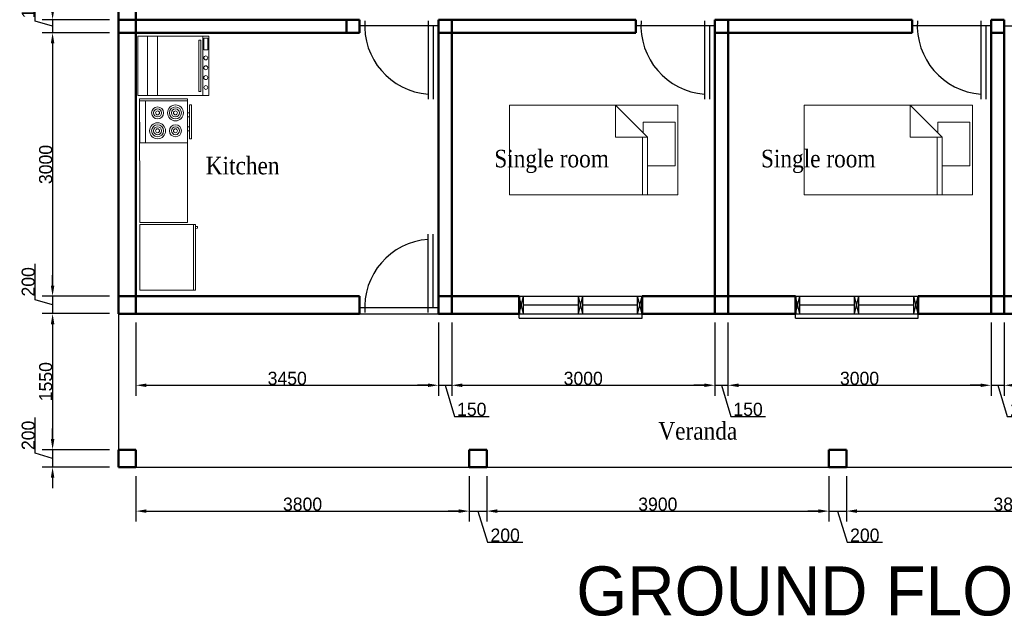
# Model space of a CAD drawing. Header units: metres. Extents: x -375439 to -92892, y 227568 to 490033.
# Tile 19 of 24: x -141303 to -130078, y 246346 to 253145. Entities that reach past the tile are written whole.
import ezdxf

# ---------------------------------------------------------------- set-up
doc = ezdxf.new("R2010")
doc.units = ezdxf.units.M
doc.header["$MEASUREMENT"] = 0
doc.layers.add('.18', color=7, linetype='Continuous')
doc.layers.add('.20', color=7, linetype='Continuous')
for name, color, linetype, lineweight in [('.25', 1, 'Continuous', 25), ('.50', 7, 'Continuous', 50), ('dimensioning', 1, 'Continuous', 20), ('furniture', 8, 'Continuous', 18)]:
    doc.layers.add(name, color=color, linetype=linetype, lineweight=lineweight)
doc.dimstyles.new('DIN', dxfattribs={"dimtxt": 150, "dimasz": 120, "dimexe": 120, "dimexo": 100, "dimtad": 1, "dimdec": 0, "dimdsep": 46, "dimtxsty": 'Standard', "dimcen": 2.5, "dimadec": 0, "dimazin": 0, "dimtfac": 1, "dimtdec": 0, "dimtmove": 0, "dimatfit": 3, "dimfxl": 1, "dimtvp": 1, "dimtolj": 1, "dimtzin": 0, "dimarcsym": 0})

# ---------------------------------------------------------------- blocks, each defined once
blk = doc.blocks.new('Range-Oven - 30 in front')
for p, q in [((0, 33.00005), (30, 33.00005)), ((30, 10), (0, 10)), ((0, 5), (30, 5))]:
    blk.add_line(p, q)
for points in [[(0, 0), (0, 36.00005), (30, 36.00005), (30, 0)], [(1, 33.50005), (1, 35.50005), (7, 35.50005), (7, 33.50005)], [(2, 31.00005), (2, 32.00005), (28, 32.00005), (28, 31.00005)]]:
    blk.add_lwpolyline(points, close=True)
for centre in [(11, 34.50005), (16, 34.50005), (21, 34.50005), (26, 34.50005)]:
    blk.add_circle(centre, 1)
blk = doc.blocks.new('*D131')
at = {"layer": 'Defpoints', "color": 0}
for p in [(-140178, 253145), (-140928, 252995), (-140178, 252995)]:
    blk.add_point(p, dxfattribs=at)
at = {"layer": 'dimensioning', "color": 0, "lineweight": -2}
for p, q in [((-141126, 253129), (-141126, 253524)), ((-140928, 253265), (-140928, 253385)), ((-140278, 253145), (-141048, 253145)), ((-140928, 253145), (-140928, 252995)), ((-140928, 253145), (-140928, 252995)), ((-140928, 253070), (-141126, 253129)), ((-140278, 252995), (-141048, 252995)), ((-140928, 252875), (-140928, 252755))]:
    blk.add_line(p, q, dxfattribs=at)
at = {"layer": 'dimensioning', "color": 0}
for points in [[(-140948, 253265), (-140908, 253265), (-140928, 253145)], [(-140948, 252875), (-140908, 252875), (-140928, 252995)]]:
    blk.add_solid(points, dxfattribs=at)
at = {"layer": 'dimensioning', "color": 0, "insert": (-141205, 253327), "char_height": 150, "attachment_point": 5, "rotation": 90}
blk.add_mtext('\\A1;150', dxfattribs=at)
blk = doc.blocks.new('*D132')
at = {"layer": 'Defpoints', "color": 0}
for p in [(-140178, 252995), (-140928, 249995), (-140178, 249995)]:
    blk.add_point(p, dxfattribs=at)
at = {"layer": 'dimensioning', "color": 0, "lineweight": -2}
for p, q in [((-140278, 252995), (-141048, 252995)), ((-140928, 252875), (-140928, 250115)), ((-140278, 249995), (-141048, 249995))]:
    blk.add_line(p, q, dxfattribs=at)
at = {"layer": 'dimensioning', "color": 0}
for points in [[(-140948, 252875), (-140908, 252875), (-140928, 252995)], [(-140948, 250115), (-140908, 250115), (-140928, 249995)]]:
    blk.add_solid(points, dxfattribs=at)
at = {"layer": 'dimensioning', "color": 0, "insert": (-141006, 251495), "char_height": 150, "attachment_point": 5, "rotation": 90}
blk.add_mtext('\\A1;3000', dxfattribs=at)
blk = doc.blocks.new('*D133')
at = {"layer": 'Defpoints', "color": 0}
for p in [(-140178, 249995), (-140928, 249795), (-140178, 249795)]:
    blk.add_point(p, dxfattribs=at)
at = {"layer": 'dimensioning', "color": 0, "lineweight": -2}
for p, q in [((-141126, 249954), (-141126, 250361)), ((-140928, 250115), (-140928, 250235)), ((-140278, 249995), (-141048, 249995)), ((-140928, 249995), (-140928, 249795)), ((-140928, 249995), (-140928, 249795)), ((-140928, 249895), (-141126, 249954)), ((-140278, 249795), (-141048, 249795)), ((-140928, 249675), (-140928, 249555))]:
    blk.add_line(p, q, dxfattribs=at)
at = {"layer": 'dimensioning', "color": 0}
for points in [[(-140948, 250115), (-140908, 250115), (-140928, 249995)], [(-140948, 249675), (-140908, 249675), (-140928, 249795)]]:
    blk.add_solid(points, dxfattribs=at)
at = {"layer": 'dimensioning', "color": 0, "insert": (-141205, 250158), "char_height": 150, "attachment_point": 5, "rotation": 90}
blk.add_mtext('\\A1;200', dxfattribs=at)
blk = doc.blocks.new('*D134')
at = {"layer": 'Defpoints', "color": 0}
for p in [(-140178, 249795), (-140928, 248245), (-140178, 248245)]:
    blk.add_point(p, dxfattribs=at)
at = {"layer": 'dimensioning', "color": 0, "lineweight": -2}
for p, q in [((-140278, 249795), (-141048, 249795)), ((-140928, 249675), (-140928, 248365)), ((-140278, 248245), (-141048, 248245))]:
    blk.add_line(p, q, dxfattribs=at)
at = {"layer": 'dimensioning', "color": 0}
for points in [[(-140948, 249675), (-140908, 249675), (-140928, 249795)], [(-140948, 248365), (-140908, 248365), (-140928, 248245)]]:
    blk.add_solid(points, dxfattribs=at)
at = {"layer": 'dimensioning', "color": 0, "insert": (-141006, 249020), "char_height": 150, "attachment_point": 5, "rotation": 90}
blk.add_mtext('\\A1;1550', dxfattribs=at)
blk = doc.blocks.new('*D135')
at = {"layer": 'Defpoints', "color": 0}
for p in [(-140178, 248245), (-140928, 248045), (-140178, 248045)]:
    blk.add_point(p, dxfattribs=at)
at = {"layer": 'dimensioning', "color": 0, "lineweight": -2}
for p, q in [((-141126, 248204), (-141126, 248611)), ((-140928, 248365), (-140928, 248485)), ((-140928, 248145), (-141126, 248204)), ((-140278, 248245), (-141048, 248245)), ((-140928, 248245), (-140928, 248045)), ((-140928, 248245), (-140928, 248045)), ((-140278, 248045), (-141048, 248045)), ((-140928, 247925), (-140928, 247805))]:
    blk.add_line(p, q, dxfattribs=at)
at = {"layer": 'dimensioning', "color": 0}
for points in [[(-140948, 248365), (-140908, 248365), (-140928, 248245)], [(-140948, 247925), (-140908, 247925), (-140928, 248045)]]:
    blk.add_solid(points, dxfattribs=at)
at = {"layer": 'dimensioning', "color": 0, "insert": (-141205, 248408), "char_height": 150, "attachment_point": 5, "rotation": 90}
blk.add_mtext('\\A1;200', dxfattribs=at)
blk = doc.blocks.new('*D138')
at = {"layer": 'Defpoints', "color": 0}
for p in [(-139978, 249795), (-136528, 249795), (-136528, 248979)]:
    blk.add_point(p, dxfattribs=at)
at = {"layer": 'dimensioning', "color": 0, "lineweight": -2}
for p, q in [((-139978, 249695), (-139978, 248859)), ((-136528, 249695), (-136528, 248859)), ((-139858, 248979), (-136648, 248979))]:
    blk.add_line(p, q, dxfattribs=at)
at = {"layer": 'dimensioning', "color": 0}
for points in [[(-139858, 248999), (-139858, 248959), (-139978, 248979)], [(-136648, 248999), (-136648, 248959), (-136528, 248979)]]:
    blk.add_solid(points, dxfattribs=at)
at = {"layer": 'dimensioning', "color": 0, "insert": (-138253, 249057), "char_height": 150, "attachment_point": 5}
blk.add_mtext('\\A1;3450', dxfattribs=at)
blk = doc.blocks.new('*D139')
at = {"layer": 'Defpoints', "color": 0}
for p in [(-136528, 249795), (-136378, 249795), (-136378, 248979)]:
    blk.add_point(p, dxfattribs=at)
at = {"layer": 'dimensioning', "color": 0, "lineweight": -2}
for p, q in [((-136528, 249695), (-136528, 248859)), ((-136378, 249695), (-136378, 248859)), ((-136648, 248979), (-136768, 248979)), ((-136528, 248979), (-136378, 248979)), ((-136528, 248979), (-136378, 248979)), ((-136453, 248979), (-136346, 248625)), ((-136258, 248979), (-136138, 248979)), ((-136346, 248625), (-135952, 248625))]:
    blk.add_line(p, q, dxfattribs=at)
at = {"layer": 'dimensioning', "color": 0}
for points in [[(-136648, 248999), (-136648, 248959), (-136528, 248979)], [(-136258, 248999), (-136258, 248959), (-136378, 248979)]]:
    blk.add_solid(points, dxfattribs=at)
at = {"layer": 'dimensioning', "color": 0, "insert": (-136149, 248704), "char_height": 150, "attachment_point": 5}
blk.add_mtext('\\A1;150', dxfattribs=at)
blk = doc.blocks.new('*D140')
at = {"layer": 'Defpoints', "color": 0}
for p in [(-136378, 249795), (-133378, 249795), (-133378, 248979)]:
    blk.add_point(p, dxfattribs=at)
at = {"layer": 'dimensioning', "color": 0, "lineweight": -2}
for p, q in [((-136378, 249695), (-136378, 248859)), ((-133378, 249695), (-133378, 248859)), ((-136258, 248979), (-133498, 248979))]:
    blk.add_line(p, q, dxfattribs=at)
at = {"layer": 'dimensioning', "color": 0}
for points in [[(-136258, 248999), (-136258, 248959), (-136378, 248979)], [(-133498, 248999), (-133498, 248959), (-133378, 248979)]]:
    blk.add_solid(points, dxfattribs=at)
at = {"layer": 'dimensioning', "color": 0, "insert": (-134878, 249057), "char_height": 150, "attachment_point": 5}
blk.add_mtext('\\A1;3000', dxfattribs=at)
blk = doc.blocks.new('*D141')
at = {"layer": 'Defpoints', "color": 0}
for p in [(-133378, 249795), (-133228, 249795), (-133228, 248979)]:
    blk.add_point(p, dxfattribs=at)
at = {"layer": 'dimensioning', "color": 0, "lineweight": -2}
for p, q in [((-133378, 249695), (-133378, 248859)), ((-133228, 249695), (-133228, 248859)), ((-133498, 248979), (-133618, 248979)), ((-133378, 248979), (-133228, 248979)), ((-133378, 248979), (-133228, 248979)), ((-133303, 248979), (-133196, 248625)), ((-133108, 248979), (-132988, 248979)), ((-133196, 248625), (-132802, 248625))]:
    blk.add_line(p, q, dxfattribs=at)
at = {"layer": 'dimensioning', "color": 0}
for points in [[(-133498, 248999), (-133498, 248959), (-133378, 248979)], [(-133108, 248999), (-133108, 248959), (-133228, 248979)]]:
    blk.add_solid(points, dxfattribs=at)
at = {"layer": 'dimensioning', "color": 0, "insert": (-132999, 248704), "char_height": 150, "attachment_point": 5}
blk.add_mtext('\\A1;150', dxfattribs=at)
blk = doc.blocks.new('*D142')
at = {"layer": 'Defpoints', "color": 0}
for p in [(-133228, 249795), (-130228, 249795), (-130228, 248979)]:
    blk.add_point(p, dxfattribs=at)
at = {"layer": 'dimensioning', "color": 0, "lineweight": -2}
for p, q in [((-133228, 249695), (-133228, 248859)), ((-130228, 249695), (-130228, 248859)), ((-133108, 248979), (-130348, 248979))]:
    blk.add_line(p, q, dxfattribs=at)
at = {"layer": 'dimensioning', "color": 0}
for points in [[(-133108, 248999), (-133108, 248959), (-133228, 248979)], [(-130348, 248999), (-130348, 248959), (-130228, 248979)]]:
    blk.add_solid(points, dxfattribs=at)
at = {"layer": 'dimensioning', "color": 0, "insert": (-131728, 249057), "char_height": 150, "attachment_point": 5}
blk.add_mtext('\\A1;3000', dxfattribs=at)
blk = doc.blocks.new('*D143')
at = {"layer": 'Defpoints', "color": 0}
for p in [(-130228, 249795), (-130078, 249795), (-130078, 248979)]:
    blk.add_point(p, dxfattribs=at)
at = {"layer": 'dimensioning', "color": 0, "lineweight": -2}
for p, q in [((-130228, 249695), (-130228, 248859)), ((-130078, 249695), (-130078, 248859)), ((-130348, 248979), (-130468, 248979)), ((-130228, 248979), (-130078, 248979)), ((-130228, 248979), (-130078, 248979)), ((-130153, 248979), (-130046, 248625)), ((-129958, 248979), (-129838, 248979)), ((-130046, 248625), (-129652, 248625))]:
    blk.add_line(p, q, dxfattribs=at)
at = {"layer": 'dimensioning', "color": 0}
for points in [[(-130348, 248999), (-130348, 248959), (-130228, 248979)], [(-129958, 248999), (-129958, 248959), (-130078, 248979)]]:
    blk.add_solid(points, dxfattribs=at)
at = {"layer": 'dimensioning', "color": 0, "insert": (-129849, 248704), "char_height": 150, "attachment_point": 5}
blk.add_mtext('\\A1;150', dxfattribs=at)
blk = doc.blocks.new('*D144')
at = {"layer": 'Defpoints', "color": 0}
for p in [(-130078, 249795), (-127078, 249795), (-127078, 248979)]:
    blk.add_point(p, dxfattribs=at)
at = {"layer": 'dimensioning', "color": 0, "lineweight": -2}
for p, q in [((-130078, 249695), (-130078, 248859)), ((-127078, 249695), (-127078, 248859)), ((-129958, 248979), (-127198, 248979))]:
    blk.add_line(p, q, dxfattribs=at)
at = {"layer": 'dimensioning', "color": 0}
for points in [[(-129958, 248999), (-129958, 248959), (-130078, 248979)], [(-127198, 248999), (-127198, 248959), (-127078, 248979)]]:
    blk.add_solid(points, dxfattribs=at)
at = {"layer": 'dimensioning', "color": 0, "insert": (-128578, 249057), "char_height": 150, "attachment_point": 5}
blk.add_mtext('\\A1;3000', dxfattribs=at)
blk = doc.blocks.new('*D148')
at = {"layer": 'Defpoints', "color": 0}
for p in [(-139978, 248045), (-136178, 248045), (-136178, 247545)]:
    blk.add_point(p, dxfattribs=at)
at = {"layer": 'dimensioning', "color": 0, "lineweight": -2}
for p, q in [((-139978, 247945), (-139978, 247425)), ((-136178, 247945), (-136178, 247425)), ((-139858, 247545), (-136298, 247545))]:
    blk.add_line(p, q, dxfattribs=at)
at = {"layer": 'dimensioning', "color": 0}
for points in [[(-139858, 247565), (-139858, 247525), (-139978, 247545)], [(-136298, 247565), (-136298, 247525), (-136178, 247545)]]:
    blk.add_solid(points, dxfattribs=at)
at = {"layer": 'dimensioning', "color": 0, "insert": (-138078, 247623), "char_height": 150, "attachment_point": 5}
blk.add_mtext('\\A1;3800', dxfattribs=at)
blk = doc.blocks.new('*D149')
at = {"layer": 'Defpoints', "color": 0}
for p in [(-136178, 248045), (-135978, 248045), (-135978, 247545)]:
    blk.add_point(p, dxfattribs=at)
at = {"layer": 'dimensioning', "color": 0, "lineweight": -2}
for p, q in [((-136178, 247945), (-136178, 247425)), ((-135978, 247945), (-135978, 247425)), ((-136298, 247545), (-136418, 247545)), ((-136178, 247545), (-135978, 247545)), ((-136178, 247545), (-135978, 247545)), ((-136078, 247545), (-135971, 247191)), ((-135858, 247545), (-135738, 247545)), ((-135971, 247191), (-135565, 247191))]:
    blk.add_line(p, q, dxfattribs=at)
at = {"layer": 'dimensioning', "color": 0}
for points in [[(-136298, 247565), (-136298, 247525), (-136178, 247545)], [(-135858, 247565), (-135858, 247525), (-135978, 247545)]]:
    blk.add_solid(points, dxfattribs=at)
at = {"layer": 'dimensioning', "color": 0, "insert": (-135768, 247270), "char_height": 150, "attachment_point": 5}
blk.add_mtext('\\A1;200', dxfattribs=at)
blk = doc.blocks.new('*D150')
at = {"layer": 'Defpoints', "color": 0}
for p in [(-135978, 248045), (-132078, 248045), (-132078, 247545)]:
    blk.add_point(p, dxfattribs=at)
at = {"layer": 'dimensioning', "color": 0, "lineweight": -2}
for p, q in [((-135978, 247945), (-135978, 247425)), ((-132078, 247945), (-132078, 247425)), ((-135858, 247545), (-132198, 247545))]:
    blk.add_line(p, q, dxfattribs=at)
at = {"layer": 'dimensioning', "color": 0}
for points in [[(-135858, 247565), (-135858, 247525), (-135978, 247545)], [(-132198, 247565), (-132198, 247525), (-132078, 247545)]]:
    blk.add_solid(points, dxfattribs=at)
at = {"layer": 'dimensioning', "color": 0, "insert": (-134028, 247623), "char_height": 150, "attachment_point": 5}
blk.add_mtext('\\A1;3900', dxfattribs=at)
blk = doc.blocks.new('*D151')
at = {"layer": 'Defpoints', "color": 0}
for p in [(-132078, 248045), (-131878, 248045), (-131878, 247545)]:
    blk.add_point(p, dxfattribs=at)
at = {"layer": 'dimensioning', "color": 0, "lineweight": -2}
for p, q in [((-132078, 247945), (-132078, 247425)), ((-131878, 247945), (-131878, 247425)), ((-132198, 247545), (-132318, 247545)), ((-132078, 247545), (-131878, 247545)), ((-132078, 247545), (-131878, 247545)), ((-131978, 247545), (-131871, 247191)), ((-131758, 247545), (-131638, 247545)), ((-131871, 247191), (-131465, 247191))]:
    blk.add_line(p, q, dxfattribs=at)
at = {"layer": 'dimensioning', "color": 0}
for points in [[(-132198, 247565), (-132198, 247525), (-132078, 247545)], [(-131758, 247565), (-131758, 247525), (-131878, 247545)]]:
    blk.add_solid(points, dxfattribs=at)
at = {"layer": 'dimensioning', "color": 0, "insert": (-131668, 247270), "char_height": 150, "attachment_point": 5}
blk.add_mtext('\\A1;200', dxfattribs=at)
blk = doc.blocks.new('*D152')
at = {"layer": 'Defpoints', "color": 0}
for p in [(-131878, 248045), (-128078, 248045), (-128078, 247545)]:
    blk.add_point(p, dxfattribs=at)
at = {"layer": 'dimensioning', "color": 0, "lineweight": -2}
for p, q in [((-131878, 247945), (-131878, 247425)), ((-128078, 247945), (-128078, 247425)), ((-131758, 247545), (-128198, 247545))]:
    blk.add_line(p, q, dxfattribs=at)
at = {"layer": 'dimensioning', "color": 0}
for points in [[(-131758, 247565), (-131758, 247525), (-131878, 247545)], [(-128198, 247565), (-128198, 247525), (-128078, 247545)]]:
    blk.add_solid(points, dxfattribs=at)
at = {"layer": 'dimensioning', "color": 0, "insert": (-129978, 247623), "char_height": 150, "attachment_point": 5}
blk.add_mtext('\\A1;3800', dxfattribs=at)

msp = doc.modelspace()

# ---------------------------------------------------------------- linework, layer by layer
at = {"layer": '.20'}
for p, q in [((-139977.6, 253144.8), (-139977.6, 249794.8)), ((-135608.1, 249994.8), (-135608.1, 249794.8)), ((-134208.1, 249994.8), (-134208.1, 249794.8)), ((-132459.8, 249994.8), (-132459.8, 249794.8)), ((-131059.8, 249994.8), (-131059.8, 249794.8)), ((-140177.6, 249794.8), (-140177.6, 248044.8)), ((-137427.6, 249794.8), (-136527.6, 249794.8)), ((-140177.6, 248044.8), (-123877.6, 248044.8))]:
    msp.add_line(p, q, dxfattribs=at)
at = {"layer": '.25'}
for p, q in [((-136527.6, 253076.8), (-137427.6, 253076.8)), ((-136644.7, 253132.6), (-136644.7, 252239.7)), ((-136588.9, 253076.8), (-136588.9, 252239.7)), ((-133377.6, 253076.8), (-134277.6, 253076.8)), ((-133494.7, 253132.6), (-133494.7, 252239.7)), ((-133438.9, 253076.8), (-133438.9, 252239.7)), ((-130227.6, 253076.8), (-131127.6, 253076.8)), ((-130344.7, 253132.6), (-130344.7, 252239.7)), ((-130288.9, 253076.8), (-130288.9, 252239.7)), ((-130077.6, 253076.8), (-129177.6, 253076.8)), ((-136644.7, 249807), (-136644.7, 250699.9)), ((-136588.9, 249862.8), (-136588.9, 250699.9)), ((-135608.1, 249994.8), (-134208.1, 249994.8)), ((-135558.1, 249794.8), (-135608.1, 249994.8)), ((-135608.1, 249794.8), (-135558.1, 249994.8)), ((-135558.1, 249794.8), (-135558.1, 249994.8)), ((-134883.1, 249794.8), (-134933.1, 249994.8)), ((-134933.1, 249794.8), (-134883.1, 249994.8)), ((-134933.1, 249794.8), (-134933.1, 249994.8)), ((-134883.1, 249794.8), (-134883.1, 249994.8)), ((-134208.1, 249794.8), (-134258.1, 249994.8)), ((-134258.1, 249794.8), (-134208.1, 249994.8)), ((-134258.1, 249794.8), (-134258.1, 249994.8)), ((-132459.8, 249994.8), (-131059.8, 249994.8)), ((-132409.8, 249794.8), (-132459.8, 249994.8)), ((-132459.8, 249794.8), (-132409.8, 249994.8)), ((-132409.8, 249794.8), (-132409.8, 249994.8)), ((-131734.8, 249794.8), (-131784.8, 249994.8)), ((-131784.8, 249794.8), (-131734.8, 249994.8)), ((-131784.8, 249794.8), (-131784.8, 249994.8)), ((-131734.8, 249794.8), (-131734.8, 249994.8)), ((-131059.8, 249794.8), (-131109.8, 249994.8)), ((-131109.8, 249794.8), (-131059.8, 249994.8)), ((-131109.8, 249794.8), (-131109.8, 249994.8)), ((-135558.1, 249894.8), (-134933.1, 249894.8)), ((-134883.1, 249894.8), (-134258.1, 249894.8)), ((-132409.8, 249894.8), (-131784.8, 249894.8)), ((-131734.8, 249894.8), (-131109.8, 249894.8)), ((-136527.6, 249862.8), (-137427.6, 249862.8)), ((-135608.1, 249794.8), (-134208.1, 249794.8)), ((-135608.1, 249744.8), (-135608.1, 249794.8)), ((-134208.1, 249744.8), (-134208.1, 249794.8)), ((-132459.8, 249794.8), (-131059.8, 249794.8)), ((-132459.8, 249744.8), (-132459.8, 249794.8)), ((-131059.8, 249744.8), (-131059.8, 249794.8)), ((-135608.1, 249744.8), (-134208.1, 249744.8)), ((-132459.8, 249744.8), (-131059.8, 249744.8))]:
    msp.add_line(p, q, dxfattribs=at)
for centre, start, end in [((-136588.9, 253076.8), 175.90396, 265.90396), ((-133438.9, 253076.8), 175.90396, 265.90396), ((-130288.9, 253076.8), 175.90396, 265.90396), ((-136588.9, 249862.8), 94.09604, 184.09604)]:
    msp.add_arc(centre, 781.2, start, end, dxfattribs=at)
at = {"layer": '.50'}
for p, q in [((-140177.6, 257694.8), (-140177.6, 249794.8)), ((-139977.6, 256417.8), (-139977.6, 249794.8)), ((-140177.6, 253144.8), (-137427.6, 253144.8)), ((-137577.6, 253144.8), (-137577.6, 252994.8)), ((-137427.6, 253144.8), (-137427.6, 252994.8)), ((-136527.6, 253144.8), (-136527.6, 249794.8)), ((-136527.6, 253144.8), (-134277.6, 253144.8)), ((-136377.6, 253144.8), (-136377.6, 249794.8)), ((-134277.6, 253144.8), (-134277.6, 252994.8)), ((-133377.6, 253144.8), (-133377.6, 249794.8)), ((-133377.6, 253144.8), (-131127.6, 253144.8)), ((-133227.6, 253144.8), (-133227.6, 249794.8)), ((-131127.6, 253144.8), (-131127.6, 252994.8)), ((-130227.6, 253144.8), (-130227.6, 249794.8)), ((-130227.6, 253144.8), (-130077.6, 253144.8)), ((-130077.6, 253144.8), (-130077.6, 249794.8)), ((-140177.6, 252994.8), (-137427.6, 252994.8)), ((-136527.6, 252994.8), (-134277.6, 252994.8)), ((-133377.6, 252994.8), (-131127.6, 252994.8)), ((-130227.6, 252994.8), (-130077.6, 252994.8)), ((-140177.6, 249994.8), (-137427.6, 249994.8)), ((-137427.6, 249994.8), (-137427.6, 249794.8)), ((-136527.6, 249994.8), (-135608.1, 249994.8)), ((-135608.1, 249794.8), (-135608.1, 249994.8)), ((-135608.1, 249794.8), (-135608.1, 249994.8)), ((-134208.1, 249994.8), (-132459.8, 249994.8)), ((-134208.1, 249794.8), (-134208.1, 249994.8)), ((-132459.8, 249794.8), (-132459.8, 249994.8)), ((-132459.8, 249794.8), (-132459.8, 249994.8)), ((-131059.8, 249994.8), (-129336.6, 249994.8)), ((-131059.8, 249794.8), (-131059.8, 249994.8)), ((-140177.6, 249794.8), (-137427.6, 249794.8)), ((-136527.6, 249794.8), (-135608.1, 249794.8)), ((-134208.1, 249794.8), (-132459.8, 249794.8)), ((-131059.8, 249794.8), (-129336.6, 249794.8)), ((-140177.6, 248244.8), (-139977.6, 248244.8)), ((-140177.6, 248244.8), (-140177.6, 248044.8)), ((-139977.6, 248244.8), (-139977.6, 248044.8)), ((-136177.6, 248244.8), (-135977.6, 248244.8)), ((-136177.6, 248244.8), (-136177.6, 248044.8)), ((-135977.6, 248244.8), (-135977.6, 248044.8)), ((-132077.6, 248244.8), (-131877.6, 248244.8)), ((-132077.6, 248244.8), (-132077.6, 248044.8)), ((-131877.6, 248244.8), (-131877.6, 248044.8)), ((-140177.6, 248044.8), (-139977.6, 248044.8)), ((-136177.6, 248044.8), (-135977.6, 248044.8)), ((-132077.6, 248044.8), (-131877.6, 248044.8))]:
    msp.add_line(p, q, dxfattribs=at)
at = {"layer": 'furniture'}
for p, q in [((-139935.3, 252241.8), (-139390.8, 252242)), ((-139934.8, 250835.2), (-139935.3, 252241.8)), ((-139390.8, 252242), (-139390.3, 250835.4)), ((-139867.1, 251742.7), (-139867.3, 252219.1)), ((-135720, 252170), (-135720, 251150)), ((-133800, 252170), (-135720, 252170)), ((-134510.4, 252170), (-134145.6, 251805.2)), ((-134510.4, 251805.2), (-134510.4, 252170)), ((-133800, 251150), (-133800, 252170)), ((-132360, 252170), (-132360, 251150)), ((-130440, 252170), (-132360, 252170)), ((-131150.4, 252170), (-130785.6, 251805.2)), ((-131150.4, 251805.2), (-131150.4, 252170)), ((-130440, 251150), (-130440, 252170)), ((-139390.8, 252083.2), (-139368.1, 252083.2)), ((-139368.1, 252037.8), (-139390.8, 252037.8)), ((-139368, 251924.4), (-139390.7, 251924.4)), ((-134193.6, 251978), (-134193.6, 251853.2)), ((-133828.8, 251978), (-134193.6, 251978)), ((-133828.8, 251478.8), (-133828.8, 251978)), ((-130833.6, 251978), (-130833.6, 251853.2)), ((-130468.8, 251978), (-130833.6, 251978)), ((-130468.8, 251478.8), (-130468.8, 251978)), ((-139390.7, 251879), (-139368, 251879)), ((-134145.6, 251805.2), (-134510.4, 251805.2)), ((-134203.2, 251805.2), (-134203.2, 251150)), ((-134145.6, 251150), (-134145.6, 251805.2)), ((-130785.6, 251805.2), (-131150.4, 251805.2)), ((-130843.2, 251805.2), (-130843.2, 251150)), ((-130785.6, 251150), (-130785.6, 251805.2)), ((-134145.6, 251478.8), (-133828.8, 251478.8)), ((-130785.6, 251478.8), (-130468.8, 251478.8)), ((-135720, 251150), (-133800, 251150)), ((-132360, 251150), (-130440, 251150)), ((-139390.3, 250835.4), (-139934.8, 250835.2)), ((-139321.9, 250064), (-139322.2, 250812.7)), ((-139299.5, 250790), (-139276.8, 250790)), ((-139276.8, 250790), (-139276.8, 250767.4)), ((-139276.8, 250767.4), (-139299.5, 250767.3))]:
    msp.add_line(p, q, dxfattribs=at)
for points in [[(-139390.6, 251742.9), (-139935.1, 251742.7), (-139935.3, 252219.1), (-139390.8, 252219.3)], [(-139345.3, 251788.3), (-139368, 251788.3), (-139368.1, 252173.9), (-139345.4, 252174)], [(-139299.3, 250064), (-139934.5, 250063.8), (-139934.8, 250812.5), (-139299.5, 250812.7)]]:
    msp.add_lwpolyline(points, close=True, dxfattribs=at)
for centre, radius in [((-139731.1, 252083.1), 68.1), ((-139731.1, 252083.1), 45.4), ((-139526.9, 252083.1), 90.8), ((-139526.9, 252083.1), 68.1), ((-139526.9, 252083.1), 45.4), ((-139731.1, 252083.1), 22.7), ((-139526.9, 252083.1), 22.7), ((-139731, 251878.9), 90.8), ((-139731, 251878.9), 68.1), ((-139731, 251878.9), 45.4), ((-139731, 251878.9), 22.7), ((-139526.8, 251879), 68.1), ((-139526.8, 251879), 45.4), ((-139526.8, 251879), 22.7)]:
    msp.add_circle(centre, radius, dxfattribs=at)

# ---------------------------------------------------------------- block references
at = {"layer": 'furniture', "xscale": 22.5, "yscale": 22.5, "zscale": 22.5, "rotation": 270.0217547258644}
msp.add_blockref('Range-Oven - 30 in front', (-139957.5, 252957), dxfattribs=at)

# ---------------------------------------------------------------- texts
at = {"layer": '.18', "char_height": 200, "width": 4077.3, "attachment_point": 1}
for s, insert in [('{\\fGaramond|b0|i0|c0|p18;Single room}', (-135892, 251662.2)), ('{\\fGaramond|b0|i0|c0|p18;Single room}', (-132852, 251662.2)), ('{\\fGaramond|b0|i0|c0|p18;Kitchen}', (-139182, 251582.2)), ('{\\fGaramond|b0|i0|c0|p18;Veranda}', (-134022, 248559.3))]:
    msp.add_mtext(s, dxfattribs=dict(at, insert=insert))
at = {"layer": '.20'}
msp.add_text('GROUND FLOOR PLAN', height=558.665, dxfattribs=at).set_placement((-134957.3, 246356.2))

# ---------------------------------------------------------------- dimensions: what is measured, and where the dimension line sits
at = {"layer": 'dimensioning'}
for base, p1, p2, picture, middle in [((-140927.9, 252994.8), (-140177.6, 253144.8), (-140177.6, 252994.8), '*D131', (-141204.6, 253130)), ((-140927.9, 249994.8), (-140177.6, 252994.8), (-140177.6, 249994.8), '*D132', (-141006.1, 251494.8)), ((-140927.9, 249794.8), (-140177.6, 249994.8), (-140177.6, 249794.8), '*D133', (-141204.6, 249955)), ((-140927.9, 248244.8), (-140177.6, 249794.8), (-140177.6, 248244.8), '*D134', (-141006.1, 249019.8)), ((-140927.9, 248044.8), (-140177.6, 248244.8), (-140177.6, 248044.8), '*D135', (-141204.6, 248205))]:
    dim = msp.add_linear_dim(base=base, p1=p1, p2=p2, angle=90, dimstyle='DIN', override={"dimtmove": 1}, dxfattribs=at)
    dim.commit()
    dim.dimension.update_dxf_attribs({"geometry": picture, "text_midpoint": middle})
for base, p1, p2, picture, middle in [((-136527.6, 248979.1), (-139977.6, 249794.8), (-136527.6, 249794.8), '*D138', (-138252.6, 249057.3)), ((-136177.6, 247545), (-139977.6, 248044.8), (-136177.6, 248044.8), '*D148', (-138077.6, 247623.2))]:
    dim = msp.add_linear_dim(base=base, p1=p1, p2=p2, dimstyle='DIN', dxfattribs=at)
    dim.commit()
    dim.dimension.update_dxf_attribs({"geometry": picture, "text_midpoint": middle})
for base, p1, p2, picture, middle in [((-136377.6, 248979.1), (-136527.6, 249794.8), (-136377.6, 249794.8), '*D139', (-136345.9, 248703.6)), ((-133377.6, 248979.1), (-136377.6, 249794.8), (-133377.6, 249794.8), '*D140', (-134877.6, 249057.3)), ((-133227.6, 248979.1), (-133377.6, 249794.8), (-133227.6, 249794.8), '*D141', (-133195.9, 248703.6)), ((-130227.6, 248979.1), (-133227.6, 249794.8), (-130227.6, 249794.8), '*D142', (-131727.6, 249057.3)), ((-130077.6, 248979.1), (-130227.6, 249794.8), (-130077.6, 249794.8), '*D143', (-130045.9, 248703.6)), ((-127077.6, 248979.1), (-130077.6, 249794.8), (-127077.6, 249794.8), '*D144', (-128577.6, 249057.3)), ((-135977.6, 247545), (-136177.6, 248044.8), (-135977.6, 248044.8), '*D149', (-135970.9, 247269.6)), ((-132077.6, 247545), (-135977.6, 248044.8), (-132077.6, 248044.8), '*D150', (-134027.6, 247623.2)), ((-131877.6, 247545), (-132077.6, 248044.8), (-131877.6, 248044.8), '*D151', (-131870.9, 247269.6)), ((-128077.6, 247545), (-131877.6, 248044.8), (-128077.6, 248044.8), '*D152', (-129977.6, 247623.2))]:
    dim = msp.add_linear_dim(base=base, p1=p1, p2=p2, dimstyle='DIN', override={"dimtmove": 1}, dxfattribs=at)
    dim.commit()
    dim.dimension.update_dxf_attribs({"geometry": picture, "text_midpoint": middle})

doc.saveas('drawing.dxf')
